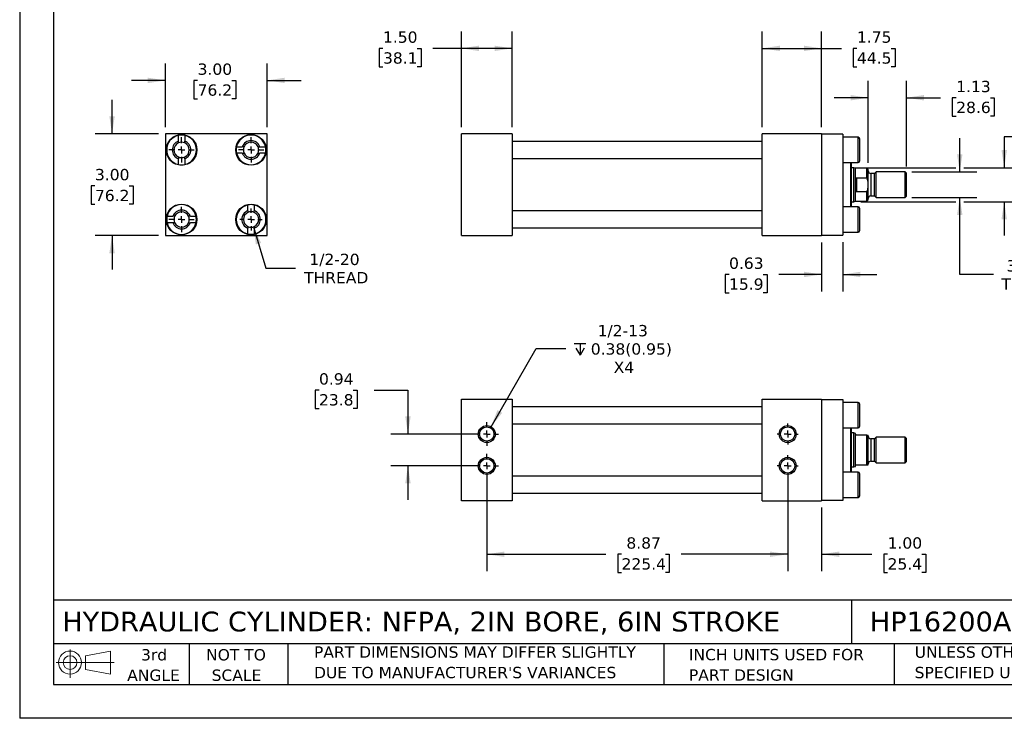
# Model space of a CAD drawing. Header units: inches. Extents: x 0 to 44, y 0 to 34.
# Tile 1 of 3: x 0 to 29, y 0 to 20.6. Entities that reach past the tile are written whole.
import ezdxf

# ---------------------------------------------------------------- set-up
doc = ezdxf.new("R2010")
doc.units = ezdxf.units.IN
doc.header["$LTSCALE"] = 4
doc.header["$MEASUREMENT"] = 0
doc.linetypes.add('SLD-Center', pattern=[0.75, 0.6, -0.05, 0.05, -0.05])
doc.linetypes.add('SLD-Solid', pattern=[0])
doc.layers.add('CENTER', color=40, linetype='SLD-Center')
doc.layers.add('SLD-DEFPOINTS', color=7, linetype='Continuous')
doc.layers.add('DIMENSIONS', color=140, linetype='SLD-Solid', lineweight=25)
doc.layers.add('TEXT', color=140, linetype='SLD-Solid', lineweight=25)
doc.styles.add('SLDTEXTSTYLE0', font='VERDANA.TTF')
doc.dimstyles.new('SLDDIMSTYLE0', dxfattribs={"dimtxt": 0.339844, "dimasz": 0.52, "dimexe": 0, "dimexo": 0.0625, "dimgap": 0.084961, "dimtad": 0, "dimtih": 1, "dimtoh": 1, "dimrnd": 1e-09, "dimzin": 4, "dimdsep": 46, "dimtxsty": 'SLDTEXTSTYLE0', "dimsah": 1, "dimcen": 0.09, "dimadec": 0, "dimazin": 1, "dimtfac": 1, "dimtofl": 0, "dimtmove": 0, "dimatfit": 3, "dimfxl": 0, "dimfrac": 2, "dimtolj": 1, "dimtzin": 12, "dimarcsym": 0})
doc.dimstyles.new('SLDDIMSTYLE1', dxfattribs={"dimtxt": 0.339844, "dimasz": 0.52, "dimexe": 0, "dimexo": 0.0625, "dimgap": 0.084961, "dimtad": 0, "dimtih": 1, "dimtoh": 1, "dimrnd": 1e-09, "dimzin": 12, "dimdsep": 46, "dimtxsty": 'SLDTEXTSTYLE0', "dimsah": 1, "dimcen": 0.09, "dimadec": 0, "dimazin": 3, "dimtfac": 1, "dimtofl": 0, "dimtmove": 0, "dimatfit": 3, "dimfxl": 0, "dimfrac": 2, "dimtolj": 1, "dimtzin": 12, "dimarcsym": 0})
doc.dimstyles.new('SLDDIMSTYLE2', dxfattribs={"dimtxt": 0.339844, "dimasz": 0.52, "dimexe": 0, "dimexo": 0.0625, "dimgap": 0.084961, "dimtad": 0, "dimtih": 1, "dimtoh": 1, "dimrnd": 1e-09, "dimzin": 12, "dimdsep": 46, "dimtxsty": 'SLDTEXTSTYLE0', "dimsah": 1, "dimcen": 0.09, "dimadec": 0, "dimazin": 3, "dimtfac": 1, "dimtmove": 0, "dimatfit": 0, "dimfxl": 0, "dimfrac": 2, "dimtolj": 1, "dimtzin": 12, "dimarcsym": 0})
doc.dimstyles.new('SLDDIMSTYLE3', dxfattribs={"dimtxt": 0.339844, "dimasz": 0.52, "dimexe": 0, "dimexo": 0.0625, "dimgap": 0.084961, "dimtad": 0, "dimtih": 1, "dimtoh": 1, "dimrnd": 1e-09, "dimzin": 4, "dimdsep": 46, "dimtxsty": 'SLDTEXTSTYLE0', "dimsah": 1, "dimcen": 0.09, "dimadec": 0, "dimazin": 1, "dimtfac": 1, "dimtmove": 0, "dimatfit": 0, "dimfxl": 0, "dimfrac": 2, "dimtolj": 1, "dimtzin": 12, "dimarcsym": 0})
doc.dimstyles.new('SLDDIMSTYLE4', dxfattribs={"dimtxt": 0.339844, "dimasz": 0.52, "dimexe": 0, "dimexo": 0.0625, "dimgap": 0.084961, "dimtad": 0, "dimtih": 1, "dimtoh": 1, "dimrnd": 1e-09, "dimdsep": 46, "dimtxsty": 'SLDTEXTSTYLE0', "dimsah": 1, "dimcen": 0.09, "dimadec": 0, "dimazin": 2, "dimtfac": 1, "dimtmove": 0, "dimatfit": 0, "dimfxl": 0, "dimfrac": 2, "dimtolj": 1, "dimtzin": 12, "dimarcsym": 0})
doc.dimstyles.new('SLDDIMSTYLE5', dxfattribs={"dimtxt": 0.339844, "dimasz": 0.52, "dimexe": 0, "dimexo": 0.0625, "dimgap": 0.084961, "dimtad": 0, "dimtih": 1, "dimtoh": 1, "dimrnd": 1e-09, "dimzin": 12, "dimdsep": 46, "dimtxsty": 'SLDTEXTSTYLE0', "dimsah": 1, "dimcen": 0, "dimadec": 0, "dimazin": 3, "dimtfac": 1, "dimtofl": 0, "dimtmove": 0, "dimatfit": 3, "dimfxl": 0, "dimfrac": 2, "dimtolj": 1, "dimtzin": 12, "dimarcsym": 0})
doc.dimstyles.new('SLDDIMSTYLE6', dxfattribs={"dimtxt": 0.339844, "dimasz": 0.52, "dimexe": 0, "dimexo": 0.0625, "dimgap": 0.084961, "dimtad": 0, "dimtih": 1, "dimtoh": 1, "dimrnd": 1e-09, "dimzin": 12, "dimdsep": 46, "dimtxsty": 'SLDTEXTSTYLE0', "dimsah": 1, "dimcen": 0, "dimadec": 0, "dimazin": 3, "dimtfac": 1, "dimtofl": 0, "dimtmove": 0, "dimatfit": 3, "dimfxl": 0, "dimfrac": 2, "dimtolj": 1, "dimtzin": 12, "dimarcsym": 0})

# ---------------------------------------------------------------- blocks, each defined once
blk = doc.blocks.new('Block11')
at = {"color": 7, "linetype": 'SLD-Solid', "lineweight": 18}
for p, q in [((0.408, 0.836), (0.408, 0)), ((0.863, 0.656), (1.602, 0.792)), ((0.863, 0.251), (0.863, 0.656)), ((1.602, 0.792), (1.602, 0.115)), ((0, 0.454), (1.712, 0.454)), ((0.863, 0.251), (1.602, 0.115))]:
    blk.add_line(p, q, dxfattribs=at)
for radius in [0.339, 0.202]:
    blk.add_circle((0.408, 0.454), radius, dxfattribs=at)
blk = doc.blocks.new('Block12')
at = {"layer": 'SLD-DEFPOINTS'}
blk.add_blockref('Block11', (0, 0), dxfattribs=at)
blk = doc.blocks.new('SW_NOTE_0_2')
at = {"layer": 'TEXT', "color": 0, "char_height": 0.33333, "attachment_point": 1, "style": 'SLDTEXTSTYLE0'}
for s, insert in [('UNLESS OTHERWISE ', (0, 0.423)), ('SPECIFIED UNITS ARE:', (0, -0.179))]:
    blk.add_mtext(s, dxfattribs=dict(at, insert=insert))
blk = doc.blocks.new('SW_NOTE_0_3')
at = {"layer": 'TEXT', "color": 0, "char_height": 0.33333, "attachment_point": 1, "style": 'SLDTEXTSTYLE0'}
for s, insert in [('PART DIMENSIONS MAY DIFFER SLIGHTLY ', (0, 0.423)), ("DUE TO MANUFACTURER'S VARIANCES", (0, -0.179))]:
    blk.add_mtext(s, dxfattribs=dict(at, insert=insert))
blk = doc.blocks.new('SW_NOTE_0_4')
at = {"layer": 'TEXT', "color": 0, "char_height": 0.3333, "attachment_point": 2, "style": 'SLDTEXTSTYLE0'}
for s, insert in [('NOT TO', (0.828, 0.423)), ('SCALE', (0.843, -0.179))]:
    blk.add_mtext(s, dxfattribs=dict(at, insert=insert))
blk = doc.blocks.new('SW_NOTE_0_5')
at = {"layer": 'TEXT', "color": 0, "char_height": 0.3333, "attachment_point": 2, "style": 'SLDTEXTSTYLE0'}
for s, insert in [('3rd', (0.365, 0.423)), ('ANGLE', (0.349, -0.179))]:
    blk.add_mtext(s, dxfattribs=dict(at, insert=insert))
blk = doc.blocks.new('SW_NOTE_0_6')
at = {"layer": 'TEXT', "color": 0, "char_height": 0.33333, "attachment_point": 1, "style": 'SLDTEXTSTYLE0'}
for s, insert in [('INCH UNITS USED FOR ', (0, 0.423)), ('PART DESIGN', (0, -0.179))]:
    blk.add_mtext(s, dxfattribs=dict(at, insert=insert))
blk = doc.blocks.new('_D')
at = {"layer": 'DIMENSIONS'}
for p, q in [((13.026, 17.432), (13.026, 20.252)), ((14.526, 17.432), (14.526, 20.252)), ((10.715, 19.752), (10.601, 19.752)), ((10.601, 19.752), (10.601, 19.212)), ((11.725, 19.752), (11.839, 19.752)), ((11.839, 19.752), (11.839, 19.212)), ((13.026, 19.752), (12.185, 19.752)), ((14.526, 19.752), (13.026, 19.752)), ((10.601, 19.212), (10.715, 19.212)), ((11.839, 19.212), (11.725, 19.212))]:
    blk.add_line(p, q, dxfattribs=at)
for points in [[(13.026, 19.752), (13.546, 19.672), (13.546, 19.832)], [(14.526, 19.752), (14.006, 19.832), (14.006, 19.672)]]:
    blk.add_solid(points, dxfattribs=at)
at = {"layer": 'DIMENSIONS', "char_height": 0.3333, "attachment_point": 1, "style": 'SLDTEXTSTYLE0'}
for s, insert in [('1.50', (10.715, 20.251)), ('38.1', (10.715, 19.635))]:
    blk.add_mtext(s, dxfattribs=dict(at, insert=insert))
blk = doc.blocks.new('_D_1')
at = {"layer": 'DIMENSIONS'}
for p, q in [((21.9, 17.432), (21.9, 20.252)), ((23.65, 17.432), (23.65, 20.252)), ((21.9, 19.752), (23.65, 19.752)), ((23.65, 19.752), (24.233, 19.752)), ((24.693, 19.752), (24.579, 19.752)), ((24.579, 19.752), (24.579, 19.212)), ((25.703, 19.752), (25.817, 19.752)), ((25.817, 19.752), (25.817, 19.212)), ((24.579, 19.212), (24.693, 19.212)), ((25.817, 19.212), (25.703, 19.212))]:
    blk.add_line(p, q, dxfattribs=at)
for points in [[(21.9, 19.752), (22.42, 19.672), (22.42, 19.832)], [(23.65, 19.752), (23.13, 19.832), (23.13, 19.672)]]:
    blk.add_solid(points, dxfattribs=at)
at = {"layer": 'DIMENSIONS', "char_height": 0.3333, "attachment_point": 1, "style": 'SLDTEXTSTYLE0'}
for s, insert in [('1.75', (24.693, 20.251)), ('44.5', (24.693, 19.635))]:
    blk.add_mtext(s, dxfattribs=dict(at, insert=insert))
blk = doc.blocks.new('_D_2')
at = {"layer": 'DIMENSIONS'}
for p, q in [((25.025, 16.377), (25.025, 18.796)), ((26.15, 16.268), (26.15, 18.796)), ((25.025, 18.296), (24.025, 18.296)), ((26.15, 18.296), (27.16, 18.296)), ((27.62, 18.296), (27.506, 18.296)), ((27.506, 18.296), (27.506, 17.756)), ((28.63, 18.296), (28.744, 18.296)), ((28.744, 18.296), (28.744, 17.756)), ((27.506, 17.756), (27.62, 17.756)), ((28.744, 17.756), (28.63, 17.756))]:
    blk.add_line(p, q, dxfattribs=at)
for points in [[(25.025, 18.296), (24.505, 18.376), (24.505, 18.216)], [(26.15, 18.296), (26.67, 18.216), (26.67, 18.376)]]:
    blk.add_solid(points, dxfattribs=at)
at = {"layer": 'DIMENSIONS', "char_height": 0.3333, "attachment_point": 1, "style": 'SLDTEXTSTYLE0'}
for s, insert in [('1.13', (27.62, 18.795)), ('28.6', (27.62, 18.179))]:
    blk.add_mtext(s, dxfattribs=dict(at, insert=insert))
blk = doc.blocks.new('_D_3')
at = {"layer": 'DIMENSIONS'}
for p, q in [((27.725, 16.107), (27.725, 17.107)), ((26.311, 16.107), (28.225, 16.107)), ((26.311, 15.357), (28.225, 15.357)), ((27.725, 13.086), (27.725, 15.357)), ((28.725, 13.086), (27.725, 13.086))]:
    blk.add_line(p, q, dxfattribs=at)
for points in [[(27.725, 16.107), (27.805, 16.627), (27.645, 16.627)], [(27.725, 15.357), (27.645, 14.837), (27.805, 14.837)]]:
    blk.add_solid(points, dxfattribs=at)
at = {"layer": 'DIMENSIONS', "char_height": 0.3333, "attachment_point": 1, "style": 'SLDTEXTSTYLE0'}
for s, insert in [('3/4-16', (29.108, 13.509)), ('THREAD', (28.954, 12.969))]:
    blk.add_mtext(s, dxfattribs=dict(at, insert=insert))
blk = doc.blocks.new('_D_4')
at = {"layer": 'DIMENSIONS'}
for p, q in [((30.036, 17.147), (29.036, 17.147)), ((29.036, 17.147), (29.036, 16.232)), ((30.521, 17.147), (30.406, 17.147)), ((30.406, 17.147), (30.406, 16.607)), ((31.53, 17.147), (31.645, 17.147)), ((31.645, 17.147), (31.645, 16.607)), ((30.406, 16.607), (30.521, 16.607)), ((31.645, 16.607), (31.53, 16.607)), ((24.806, 16.232), (27.605, 16.232)), ((27.845, 16.232), (29.536, 16.232)), ((24.806, 15.232), (27.605, 15.232)), ((27.845, 15.232), (29.536, 15.232)), ((29.036, 15.232), (29.036, 14.232))]:
    blk.add_line(p, q, dxfattribs=at)
for points in [[(29.036, 16.232), (29.116, 16.752), (28.956, 16.752)], [(29.036, 15.232), (28.956, 14.712), (29.116, 14.712)]]:
    blk.add_solid(points, dxfattribs=at)
at = {"layer": 'DIMENSIONS', "char_height": 0.3333, "attachment_point": 1, "style": 'SLDTEXTSTYLE0'}
for s, insert in [('%%c', (30.264, 17.646)), ('1.00', (30.777, 17.646)), ('25.4', (30.521, 17.03))]:
    blk.add_mtext(s, dxfattribs=dict(at, insert=insert))
blk = doc.blocks.new('_D_5')
at = {"layer": 'DIMENSIONS'}
for p, q in [((23.65, 14.032), (23.65, 12.586)), ((24.275, 14.042), (24.275, 12.586)), ((20.921, 13.086), (20.807, 13.086)), ((20.807, 13.086), (20.807, 12.546)), ((21.931, 13.086), (22.045, 13.086)), ((22.045, 13.086), (22.045, 12.546)), ((23.65, 13.086), (22.392, 13.086)), ((24.275, 13.086), (25.275, 13.086)), ((20.807, 12.546), (20.921, 12.546)), ((22.045, 12.546), (21.931, 12.546))]:
    blk.add_line(p, q, dxfattribs=at)
for points in [[(23.65, 13.086), (23.13, 13.166), (23.13, 13.006)], [(24.275, 13.086), (24.795, 13.006), (24.795, 13.166)]]:
    blk.add_solid(points, dxfattribs=at)
at = {"layer": 'DIMENSIONS', "char_height": 0.3333, "attachment_point": 1, "style": 'SLDTEXTSTYLE0'}
for s, insert in [('0.63', (20.921, 13.585)), ('15.9', (20.921, 12.969))]:
    blk.add_mtext(s, dxfattribs=dict(at, insert=insert))
blk = doc.blocks.new('_D_15')
at = {"layer": 'DIMENSIONS'}
for p, q in [((13.776, 7.243), (13.776, 4.337)), ((22.65, 7.243), (22.65, 4.337)), ((13.776, 4.837), (17.291, 4.837)), ((17.752, 4.837), (17.638, 4.837)), ((17.638, 4.837), (17.638, 4.297)), ((19.044, 4.837), (19.158, 4.837)), ((19.158, 4.837), (19.158, 4.297)), ((22.65, 4.837), (19.505, 4.837)), ((17.638, 4.297), (17.752, 4.297)), ((19.158, 4.297), (19.044, 4.297))]:
    blk.add_line(p, q, dxfattribs=at)
for points in [[(13.776, 4.837), (14.296, 4.757), (14.296, 4.917)], [(22.65, 4.837), (22.13, 4.917), (22.13, 4.757)]]:
    blk.add_solid(points, dxfattribs=at)
at = {"layer": 'DIMENSIONS', "char_height": 0.3333, "attachment_point": 1, "style": 'SLDTEXTSTYLE0'}
for s, insert in [('8.87', (17.893, 5.336)), ('225.4', (17.752, 4.72))]:
    blk.add_mtext(s, dxfattribs=dict(at, insert=insert))
blk = doc.blocks.new('_D_16')
at = {"layer": 'DIMENSIONS'}
for p, q in [((22.65, 7.243), (22.65, 4.337)), ((23.65, 6.212), (23.65, 4.337)), ((22.65, 4.837), (21.65, 4.837)), ((23.65, 4.837), (25.136, 4.837)), ((25.597, 4.837), (25.483, 4.837)), ((25.483, 4.837), (25.483, 4.297)), ((26.607, 4.837), (26.721, 4.837)), ((26.721, 4.837), (26.721, 4.297)), ((25.483, 4.297), (25.597, 4.297)), ((26.721, 4.297), (26.607, 4.297))]:
    blk.add_line(p, q, dxfattribs=at)
for points in [[(22.65, 4.837), (22.13, 4.917), (22.13, 4.757)], [(23.65, 4.837), (24.17, 4.757), (24.17, 4.917)]]:
    blk.add_solid(points, dxfattribs=at)
at = {"layer": 'DIMENSIONS', "char_height": 0.3333, "attachment_point": 1, "style": 'SLDTEXTSTYLE0'}
for s, insert in [('1.00', (25.597, 5.336)), ('25.4', (25.597, 4.72))]:
    blk.add_mtext(s, dxfattribs=dict(at, insert=insert))
blk = doc.blocks.new('_D_17')
at = {"layer": 'DIMENSIONS'}
for p, q in [((8.828, 9.674), (8.714, 9.674)), ((8.714, 9.674), (8.714, 9.134)), ((9.838, 9.674), (9.952, 9.674)), ((9.952, 9.674), (9.952, 9.134)), ((10.451, 9.674), (11.451, 9.674)), ((11.451, 9.674), (11.451, 8.381)), ((8.714, 9.134), (8.828, 9.134)), ((9.952, 9.134), (9.838, 9.134)), ((13.576, 8.381), (10.951, 8.381)), ((13.576, 7.443), (10.951, 7.443)), ((11.451, 7.443), (11.451, 6.443))]:
    blk.add_line(p, q, dxfattribs=at)
for points in [[(11.451, 8.381), (11.531, 8.901), (11.371, 8.901)], [(11.451, 7.443), (11.371, 6.923), (11.531, 6.923)]]:
    blk.add_solid(points, dxfattribs=at)
at = {"layer": 'DIMENSIONS', "char_height": 0.3333, "attachment_point": 1, "style": 'SLDTEXTSTYLE0'}
for s, insert in [('0.94', (8.828, 10.173)), ('23.8', (8.828, 9.557))]:
    blk.add_mtext(s, dxfattribs=dict(at, insert=insert))
blk = doc.blocks.new('SW_SYMBOL_HOLE_DEPTH')
at = {"layer": 'DIMENSIONS', "color": 0}
for p, q in [((0, 138), (126, 138)), ((63, 138), (63, 12)), ((16, 87), (63, 12)), ((110, 87), (63, 12))]:
    blk.add_line(p, q, dxfattribs=at)
blk = doc.blocks.new('_D_18')
at = {"layer": 'DIMENSIONS'}
for p, q in [((13.901, 8.597), (15.232, 10.903)), ((15.232, 10.903), (16.107, 10.903))]:
    blk.add_line(p, q, dxfattribs=at)
blk.add_solid([(13.901, 8.597), (14.23, 9.008), (14.091, 9.088)], dxfattribs=at)
at = {"layer": 'DIMENSIONS', "xscale": 0.002688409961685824, "yscale": 0.002688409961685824, "zscale": 0.002688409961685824}
blk.add_blockref('SW_SYMBOL_HOLE_DEPTH', (16.357, 10.678), dxfattribs=at)
at = {"layer": 'DIMENSIONS', "char_height": 0.3333, "attachment_point": 1, "style": 'SLDTEXTSTYLE0'}
for s, insert in [('1/2-13', (17.044, 11.596)), ('0.38(0.95)', (16.843, 11.056)), ('X4', (17.518, 10.516))]:
    blk.add_mtext(s, dxfattribs=dict(at, insert=insert))
blk = doc.blocks.new('SW_CENTERMARKSYMBOL_2')
at = {"layer": 'CENTER', "color": 0}
for p, q in [((0, 0.2), (0, 0.35)), ((-0.2, 0), (-0.35, 0)), ((0, 0), (-0.1, 0)), ((0, 0), (0, 0.1)), ((0, 0), (0, -0.1)), ((0, 0), (0.1, 0)), ((0.2, 0), (0.35, 0)), ((0, -0.2), (0, -0.35))]:
    blk.add_line(p, q, dxfattribs=at)
blk = doc.blocks.new('SW_CENTERMARKSYMBOL_3')
at = {"layer": 'CENTER', "color": 0}
for p, q in [((0, 0.2), (0, 0.35)), ((-0.2, 0), (-0.35, 0)), ((0, 0), (-0.1, 0)), ((0, 0), (0, 0.1)), ((0, 0), (0, -0.1)), ((0, 0), (0.1, 0)), ((0.2, 0), (0.35, 0)), ((0, -0.2), (0, -0.35))]:
    blk.add_line(p, q, dxfattribs=at)
blk = doc.blocks.new('SW_CENTERMARKSYMBOL_4')
at = {"layer": 'CENTER', "color": 0}
for p, q in [((0, 0.2), (0, 0.311)), ((-0.2, 0), (-0.311, 0)), ((0, 0), (-0.1, 0)), ((0, 0), (0, 0.1)), ((0, 0), (0, -0.1)), ((0, 0), (0.1, 0)), ((0.2, 0), (0.311, 0)), ((0, -0.2), (0, -0.311))]:
    blk.add_line(p, q, dxfattribs=at)
blk = doc.blocks.new('SW_CENTERMARKSYMBOL_5')
at = {"layer": 'CENTER', "color": 0}
for p, q in [((0, 0.2), (0, 0.311)), ((-0.2, 0), (-0.311, 0)), ((0, 0), (-0.1, 0)), ((0, 0), (0, 0.1)), ((0, 0), (0, -0.1)), ((0, 0), (0.1, 0)), ((0.2, 0), (0.311, 0)), ((0, -0.2), (0, -0.311))]:
    blk.add_line(p, q, dxfattribs=at)
blk = doc.blocks.new('_D_19')
at = {"layer": 'DIMENSIONS'}
for p, q in [((4.299, 17.432), (4.299, 19.307)), ((7.299, 17.432), (7.299, 19.307)), ((4.299, 18.807), (3.299, 18.807)), ((5.248, 18.807), (5.133, 18.807)), ((5.133, 18.807), (5.133, 18.267)), ((6.257, 18.807), (6.372, 18.807)), ((6.372, 18.807), (6.372, 18.267)), ((7.299, 18.807), (8.299, 18.807)), ((5.133, 18.267), (5.248, 18.267)), ((6.372, 18.267), (6.257, 18.267))]:
    blk.add_line(p, q, dxfattribs=at)
for points in [[(4.299, 18.807), (3.779, 18.887), (3.779, 18.727)], [(7.299, 18.807), (7.819, 18.727), (7.819, 18.887)]]:
    blk.add_solid(points, dxfattribs=at)
at = {"layer": 'DIMENSIONS', "char_height": 0.3333, "attachment_point": 1, "style": 'SLDTEXTSTYLE0'}
for s, insert in [('3.00', (5.248, 19.306)), ('76.2', (5.248, 18.69))]:
    blk.add_mtext(s, dxfattribs=dict(at, insert=insert))
blk = doc.blocks.new('_D_20')
at = {"layer": 'DIMENSIONS'}
for p, q in [((2.724, 17.232), (2.724, 18.232)), ((4.099, 17.232), (2.224, 17.232)), ((2.22, 15.698), (2.105, 15.698)), ((2.105, 15.698), (2.105, 15.157)), ((3.229, 15.698), (3.344, 15.698)), ((3.344, 15.698), (3.344, 15.157)), ((2.105, 15.157), (2.22, 15.157)), ((3.344, 15.157), (3.229, 15.157)), ((4.099, 14.232), (2.224, 14.232)), ((2.724, 14.232), (2.724, 13.232))]:
    blk.add_line(p, q, dxfattribs=at)
for points in [[(2.724, 17.232), (2.804, 17.752), (2.644, 17.752)], [(2.724, 14.232), (2.644, 13.712), (2.804, 13.712)]]:
    blk.add_solid(points, dxfattribs=at)
at = {"layer": 'DIMENSIONS', "char_height": 0.3333, "attachment_point": 1, "style": 'SLDTEXTSTYLE0'}
for s, insert in [('3.00', (2.22, 16.197)), ('76.2', (2.22, 15.581))]:
    blk.add_mtext(s, dxfattribs=dict(at, insert=insert))
blk = doc.blocks.new('_D_21')
at = {"layer": 'DIMENSIONS'}
for p, q in [((6.891, 14.49), (7.264, 13.275)), ((7.264, 13.275), (8.139, 13.275))]:
    blk.add_line(p, q, dxfattribs=at)
blk.add_solid([(6.891, 14.49), (6.967, 13.97), (7.12, 14.017)], dxfattribs=at)
at = {"layer": 'DIMENSIONS', "char_height": 0.3333, "attachment_point": 1, "style": 'SLDTEXTSTYLE0'}
for s, insert in [('1/2-20', (8.543, 13.698)), ('THREAD', (8.389, 13.158))]:
    blk.add_mtext(s, dxfattribs=dict(at, insert=insert))
blk = doc.blocks.new('SW_CENTERMARKSYMBOL_6')
at = {"layer": 'CENTER', "color": 0}
for p, q in [((0, 0.2), (0, 0.375)), ((-0.2, 0), (-0.375, 0)), ((0, 0), (-0.1, 0)), ((0, 0), (0, 0.1)), ((0, 0), (0, -0.1)), ((0, 0), (0.1, 0)), ((0.2, 0), (0.375, 0)), ((0, -0.2), (0, -0.375))]:
    blk.add_line(p, q, dxfattribs=at)
blk = doc.blocks.new('SW_CENTERMARKSYMBOL_7')
at = {"layer": 'CENTER', "color": 0}
for p, q in [((0, 0.2), (0, 0.32655)), ((-0.2, 0), (-0.32655, 0)), ((0, 0), (-0.1, 0)), ((0, 0), (0, 0.1)), ((0, 0), (0, -0.1)), ((0, 0), (0.1, 0)), ((0.2, 0), (0.32655, 0)), ((0, -0.2), (0, -0.32655))]:
    blk.add_line(p, q, dxfattribs=at)
blk = doc.blocks.new('SW_CENTERMARKSYMBOL_8')
at = {"layer": 'CENTER', "color": 0}
for p, q in [((0, 0.2), (0, 0.375)), ((-0.2, 0), (-0.375, 0)), ((0, 0), (-0.1, 0)), ((0, 0), (0, 0.1)), ((0, 0), (0, -0.1)), ((0, 0), (0.1, 0)), ((0.2, 0), (0.375, 0)), ((0, -0.2), (0, -0.375))]:
    blk.add_line(p, q, dxfattribs=at)
blk = doc.blocks.new('SW_CENTERMARKSYMBOL_9')
at = {"layer": 'CENTER', "color": 0}
for p, q in [((0, 0.2), (0, 0.375)), ((-0.2, 0), (-0.375, 0)), ((0, 0), (-0.1, 0)), ((0, 0), (0, 0.1)), ((0, 0), (0, -0.1)), ((0, 0), (0.1, 0)), ((0.2, 0), (0.375, 0)), ((0, -0.2), (0, -0.375))]:
    blk.add_line(p, q, dxfattribs=at)

msp = doc.modelspace()

# ---------------------------------------------------------------- linework, layer by layer
at = {"color": 7, "linetype": 'SLD-Solid'}
for p in [(0, 34), (44, 0)]:
    msp.add_line(p, (0, 0), dxfattribs=at)
for p, q in [((7.299, 17.232), (4.299, 17.232)), ((4.299, 17.232), (4.299, 14.232)), ((4.681, 17.016), (4.681, 17.184)), ((4.868, 17.184), (4.868, 17.016)), ((7.299, 14.232), (7.299, 17.232)), ((14.526, 17.232), (13.026, 17.232)), ((13.026, 14.232), (13.026, 17.232)), ((14.526, 17.232), (14.526, 14.232)), ((23.65, 17.232), (21.9, 17.232)), ((21.9, 14.232), (21.9, 17.232)), ((23.65, 17.232), (23.65, 14.232)), ((24.275, 17.222), (23.65, 17.222)), ((24.275, 17.222), (24.275, 14.242)), ((6.397, 16.851), (6.566, 16.851)), ((7.083, 16.851), (7.252, 16.851)), ((21.9, 17.007), (14.526, 17.007)), ((24.725, 17.132), (24.275, 17.132)), ((24.725, 16.382), (24.725, 17.132)), ((6.566, 16.663), (6.397, 16.663)), ((7.252, 16.663), (7.083, 16.663)), ((4.681, 16.33), (4.681, 16.498)), ((4.868, 16.498), (4.868, 16.33)), ((14.526, 16.507), (21.9, 16.507)), ((24.275, 16.382), (24.725, 16.382)), ((24.512, 15.082), (24.512, 16.382)), ((24.532, 15.082), (24.532, 16.382)), ((24.606, 16.232), (24.532, 16.232)), ((24.65, 16.216), (24.606, 16.232)), ((24.606, 15.732), (24.606, 16.232)), ((24.986, 16.216), (24.65, 16.216)), ((24.65, 15.853), (24.65, 16.216)), ((25.025, 16.177), (24.986, 16.216)), ((24.986, 15.939), (24.986, 16.216)), ((25.025, 15.811), (25.025, 16.177)), ((25.213, 16.064), (25.1, 16.064)), ((25.1, 16.064), (25.1, 15.732)), ((25.256, 16.107), (25.213, 16.064)), ((25.213, 15.732), (25.213, 16.064)), ((26.111, 16.107), (25.256, 16.107)), ((25.256, 15.357), (25.256, 16.107)), ((26.15, 16.068), (26.111, 16.107)), ((26.111, 15.732), (26.111, 16.107)), ((26.15, 15.732), (26.15, 16.068)), ((24.606, 15.232), (24.606, 15.732)), ((24.65, 15.611), (24.65, 15.853)), ((24.682, 15.939), (24.682, 15.525)), ((24.682, 15.939), (24.986, 15.939)), ((25.025, 15.653), (25.025, 15.811)), ((25.1, 15.732), (25.1, 15.4)), ((25.213, 15.4), (25.213, 15.732)), ((26.111, 15.357), (26.111, 15.732)), ((26.15, 15.396), (26.15, 15.732)), ((24.65, 15.248), (24.65, 15.611)), ((24.986, 15.525), (24.682, 15.525)), ((24.986, 15.248), (24.986, 15.525)), ((25.025, 15.287), (25.025, 15.653)), ((25.1, 15.4), (25.213, 15.4)), ((25.213, 15.4), (25.256, 15.357)), ((26.111, 15.357), (26.15, 15.396)), ((6.731, 14.966), (6.731, 15.134)), ((6.918, 15.134), (6.918, 14.966)), ((24.532, 15.232), (24.606, 15.232)), ((24.606, 15.232), (24.65, 15.248)), ((24.65, 15.248), (24.986, 15.248)), ((24.986, 15.248), (25.025, 15.287)), ((25.256, 15.357), (26.111, 15.357)), ((21.9, 14.957), (14.526, 14.957)), ((24.725, 15.082), (24.275, 15.082)), ((24.725, 14.332), (24.725, 15.082)), ((4.347, 14.801), (4.516, 14.801)), ((4.516, 14.613), (4.347, 14.613)), ((5.033, 14.801), (5.202, 14.801)), ((5.202, 14.613), (5.033, 14.613)), ((4.299, 14.232), (7.299, 14.232)), ((6.731, 14.28), (6.731, 14.448)), ((6.918, 14.448), (6.918, 14.28)), ((13.026, 14.232), (14.526, 14.232)), ((14.526, 14.457), (21.9, 14.457)), ((21.9, 14.232), (23.65, 14.232)), ((23.65, 14.242), (24.275, 14.242)), ((24.275, 14.332), (24.725, 14.332)), ((13.026, 6.412), (13.026, 9.412)), ((13.026, 9.412), (14.526, 9.412)), ((14.526, 9.412), (14.526, 6.412)), ((21.9, 6.412), (21.9, 9.412)), ((21.9, 9.412), (23.65, 9.412)), ((23.65, 9.412), (23.65, 6.412)), ((23.65, 9.402), (24.275, 9.402)), ((24.275, 9.402), (24.275, 6.422)), ((24.725, 9.312), (24.275, 9.312)), ((24.725, 8.562), (24.725, 9.312)), ((21.9, 9.187), (14.526, 9.187)), ((14.526, 8.687), (21.9, 8.687)), ((24.275, 8.562), (24.725, 8.562)), ((24.512, 7.912), (24.512, 8.562)), ((24.532, 7.262), (24.532, 8.562)), ((24.606, 8.412), (24.532, 8.412)), ((24.65, 8.396), (24.606, 8.412)), ((24.606, 7.412), (24.606, 8.412)), ((24.65, 8.38), (24.65, 8.396)), ((24.65, 7.443), (24.65, 8.38)), ((24.986, 8.349), (24.682, 8.349)), ((24.986, 7.474), (24.986, 8.349)), ((25.025, 7.474), (25.025, 8.349)), ((25.213, 8.244), (25.1, 8.244)), ((25.1, 8.244), (25.1, 7.58)), ((25.256, 8.287), (25.213, 8.244)), ((25.213, 7.58), (25.213, 8.244)), ((26.111, 8.287), (25.256, 8.287)), ((25.256, 7.537), (25.256, 8.287)), ((26.15, 8.247), (26.111, 8.287)), ((26.111, 7.537), (26.111, 8.287)), ((26.15, 7.576), (26.15, 8.247)), ((24.512, 7.262), (24.512, 7.912)), ((25.1, 7.58), (25.213, 7.58)), ((25.213, 7.58), (25.256, 7.537)), ((26.111, 7.537), (26.15, 7.576)), ((24.725, 7.262), (24.275, 7.262)), ((24.532, 7.412), (24.606, 7.412)), ((24.606, 7.412), (24.65, 7.428)), ((24.65, 7.428), (24.65, 7.443)), ((24.682, 7.474), (24.986, 7.474)), ((24.725, 6.512), (24.725, 7.262)), ((25.256, 7.537), (26.111, 7.537)), ((21.9, 7.137), (14.526, 7.137)), ((14.526, 6.412), (13.026, 6.412)), ((14.526, 6.637), (21.9, 6.637)), ((21.9, 6.412), (23.65, 6.412)), ((24.275, 6.422), (23.65, 6.422)), ((24.275, 6.512), (24.725, 6.512))]:
    msp.add_line(p, q)
for centre, radius in [((4.774, 16.757), 0.453), ((6.824, 16.757), 0.453), ((4.774, 14.707), 0.453), ((6.824, 14.707), 0.453), ((13.776, 8.381), 0.25), ((13.776, 8.381), 0.211), ((22.65, 8.381), 0.25), ((22.65, 8.381), 0.211), ((13.776, 7.443), 0.25), ((13.776, 7.443), 0.211), ((22.65, 7.443), 0.25), ((22.65, 7.443), 0.211)]:
    msp.add_circle(centre, radius)
for centre, radius, start, end in [((4.774, 16.757), 0.438, 102.3736, 257.6264), ((4.774, 16.757), 0.437, 77.6264, 102.3736), ((4.774, 16.757), 0.438, 282.3736, 77.6264), ((6.824, 16.757), 0.438, 12.3736, 167.6264), ((4.774, 16.757), 0.275, 109.9323, 250.0677), ((4.774, 16.757), 0.227, 114.4448, 245.5552), ((4.774, 16.757), 0.227, 65.5552, 114.4448), ((4.774, 16.757), 0.275, 289.9323, 70.0677), ((4.774, 16.757), 0.227, 294.4448, 65.5552), ((6.824, 16.757), 0.437, 167.6264, 192.3736), ((6.824, 16.757), 0.275, 19.9323, 160.0677), ((6.824, 16.757), 0.227, 155.5552, 204.4448), ((6.824, 16.757), 0.227, 24.4448, 155.5552), ((6.824, 16.757), 0.227, 335.5552, 24.4448), ((6.824, 16.757), 0.438, 347.6264, 12.3736), ((24.725, 17.082), 0.05, 0, 90), ((6.824, 16.757), 0.437, 192.3736, 347.6264), ((6.824, 16.757), 0.275, 199.9323, 340.0677), ((6.824, 16.757), 0.227, 204.4448, 335.5552), ((4.774, 16.757), 0.227, 245.5552, 294.4448), ((4.774, 16.757), 0.438, 257.6264, 282.3736), ((24.725, 16.432), 0.05, 270, 0), ((25.1, 16.139), 0.075, 180, 270), ((25.1, 15.325), 0.075, 90, 180), ((4.774, 14.707), 0.438, 12.3736, 167.6264), ((6.824, 14.707), 0.438, 102.3736, 257.6264), ((6.824, 14.707), 0.438, 77.6264, 102.3736), ((6.824, 14.707), 0.438, 282.3736, 77.6264), ((4.774, 14.707), 0.275, 19.9323, 160.0677), ((4.774, 14.707), 0.227, 24.4448, 155.5552), ((6.824, 14.707), 0.275, 109.9323, 250.0677), ((6.824, 14.707), 0.227, 114.4448, 245.5552), ((6.824, 14.707), 0.227, 65.5552, 114.4448), ((6.824, 14.707), 0.275, 289.9323, 70.0677), ((6.824, 14.707), 0.227, 294.4448, 65.5552), ((24.725, 15.032), 0.05, 0, 90), ((4.774, 14.707), 0.438, 167.6264, 192.3736), ((4.774, 14.707), 0.438, 192.3736, 347.6264), ((4.774, 14.707), 0.275, 199.9323, 340.0677), ((4.774, 14.707), 0.227, 155.5552, 204.4448), ((4.774, 14.707), 0.227, 204.4448, 335.5552), ((4.774, 14.707), 0.227, 335.5552, 24.4448), ((4.774, 14.707), 0.438, 347.6264, 12.3736), ((6.824, 14.707), 0.227, 245.5552, 294.4448), ((6.824, 14.707), 0.437, 257.6264, 282.3736), ((24.725, 14.382), 0.05, 270, 0), ((24.725, 9.262), 0.05, 0, 90), ((24.725, 8.612), 0.05, 270, 0), ((25.1, 8.319), 0.075, 180, 270), ((25.1, 7.505), 0.075, 90, 180), ((24.725, 7.212), 0.05, 0, 90), ((24.725, 6.562), 0.05, 270, 0)]:
    msp.add_arc(centre, radius, start, end)
for points in [[(4.681, 16.963), (4.681, 16.981), (4.681, 16.998), (4.681, 17.016)], [(4.868, 16.963), (4.868, 16.981), (4.868, 16.998), (4.868, 17.016)], [(6.618, 16.851), (6.6, 16.851), (6.583, 16.851), (6.566, 16.851)], [(7.031, 16.851), (7.048, 16.851), (7.066, 16.851), (7.083, 16.851)], [(6.566, 16.663), (6.583, 16.663), (6.6, 16.663), (6.618, 16.663)], [(7.031, 16.663), (7.048, 16.663), (7.066, 16.663), (7.083, 16.663)], [(4.681, 16.551), (4.681, 16.533), (4.681, 16.516), (4.681, 16.498)], [(4.868, 16.498), (4.868, 16.516), (4.868, 16.533), (4.868, 16.551)], [(25.025, 15.811), (25.017, 15.856), (25.004, 15.898), (24.986, 15.939)], [(24.986, 15.525), (25.004, 15.566), (25.017, 15.609), (25.025, 15.653)], [(6.731, 14.966), (6.731, 14.948), (6.731, 14.931), (6.731, 14.913)], [(6.918, 14.913), (6.918, 14.931), (6.918, 14.948), (6.918, 14.966)], [(4.568, 14.801), (4.55, 14.801), (4.533, 14.801), (4.516, 14.801)], [(4.568, 14.613), (4.55, 14.613), (4.533, 14.613), (4.516, 14.613)], [(5.033, 14.801), (5.016, 14.801), (4.998, 14.801), (4.981, 14.801)], [(4.981, 14.613), (4.998, 14.613), (5.016, 14.613), (5.033, 14.613)], [(6.731, 14.501), (6.731, 14.483), (6.731, 14.466), (6.731, 14.448)], [(6.918, 14.501), (6.918, 14.483), (6.918, 14.466), (6.918, 14.448)], [(24.986, 8.349), (25.004, 8.349), (25.017, 8.349), (25.025, 8.349)], [(24.986, 7.474), (25.004, 7.474), (25.017, 7.474), (25.025, 7.474)]]:
    msp.add_open_spline(points, degree=3)
for points, knots in [([(24.775, 16.432), (24.775, 16.432), (24.775, 16.466), (24.775, 16.588), (24.775, 16.671), (24.775, 16.843), (24.775, 16.926), (24.775, 17.048), (24.775, 17.082), (24.775, 17.082)], [0, 0, 0, 0, 0.25, 0.25, 0.5, 0.5, 0.75, 0.75, 1, 1, 1, 1]), ([(24.65, 15.853), (24.65, 15.861), (24.651, 15.869), (24.652, 15.886), (24.653, 15.894), (24.656, 15.909), (24.658, 15.917), (24.664, 15.928), (24.667, 15.931), (24.673, 15.937), (24.677, 15.939), (24.682, 15.939)], [0, 0, 0, 0, 0.25, 0.25, 0.5, 0.5, 0.75, 0.75, 0.875, 0.875, 1, 1, 1, 1]), ([(24.682, 15.525), (24.677, 15.525), (24.673, 15.527), (24.667, 15.533), (24.664, 15.536), (24.658, 15.547), (24.656, 15.555), (24.653, 15.57), (24.652, 15.578), (24.651, 15.595), (24.65, 15.603), (24.65, 15.611)], [0, 0, 0, 0, 0.125, 0.125, 0.25, 0.25, 0.5, 0.5, 0.75, 0.75, 1, 1, 1, 1]), ([(24.775, 14.707), (24.775, 14.793), (24.775, 14.876), (24.775, 14.998), (24.775, 15.032), (24.775, 15.032)], [0, 0, 0, 0, 0.5, 0.5, 1, 1, 1, 1]), ([(24.775, 14.382), (24.775, 14.382), (24.775, 14.416), (24.775, 14.538), (24.775, 14.621), (24.775, 14.707)], [0, 0, 0, 0, 0.5, 0.5, 1, 1, 1, 1]), ([(24.775, 8.612), (24.775, 8.612), (24.775, 8.646), (24.775, 8.768), (24.775, 8.851), (24.775, 9.023), (24.775, 9.106), (24.775, 9.227), (24.775, 9.262), (24.775, 9.262)], [0, 0, 0, 0, 0.25, 0.25, 0.5, 0.5, 0.75, 0.75, 1, 1, 1, 1]), ([(24.682, 8.349), (24.677, 8.349), (24.673, 8.35), (24.667, 8.353), (24.664, 8.354), (24.658, 8.359), (24.656, 8.362), (24.653, 8.368), (24.652, 8.371), (24.651, 8.376), (24.65, 8.378), (24.65, 8.38)], [0, 0, 0, 0, 0.125, 0.125, 0.25, 0.25, 0.5, 0.5, 0.75, 0.75, 1, 1, 1, 1]), ([(24.65, 7.443), (24.65, 7.445), (24.651, 7.448), (24.652, 7.453), (24.653, 7.455), (24.656, 7.461), (24.658, 7.465), (24.664, 7.469), (24.667, 7.471), (24.673, 7.473), (24.677, 7.474), (24.682, 7.474)], [0, 0, 0, 0, 0.25, 0.25, 0.5, 0.5, 0.75, 0.75, 0.875, 0.875, 1, 1, 1, 1]), ([(24.775, 6.887), (24.775, 6.973), (24.775, 7.056), (24.775, 7.177), (24.775, 7.212), (24.775, 7.212)], [0, 0, 0, 0, 0.5, 0.5, 1, 1, 1, 1]), ([(24.775, 6.562), (24.775, 6.562), (24.775, 6.596), (24.775, 6.718), (24.775, 6.801), (24.775, 6.887)], [0, 0, 0, 0, 0.5, 0.5, 1, 1, 1, 1])]:
    msp.add_open_spline(points, degree=3, knots=knots)
at = {"layer": 'TEXT'}
for p, q in [((1, 33), (1, 1)), ((43, 3.484), (1, 3.484)), ((24.529, 3.484), (24.529, 2.2)), ((43, 2.2), (1, 2.2)), ((5, 2.2), (5, 1)), ((7.907, 2.2), (7.907, 1)), ((18.999, 2.2), (18.999, 1)), ((25.792, 2.2), (25.792, 1)), ((1, 1), (43, 1))]:
    msp.add_line(p, q, dxfattribs=at)

# ---------------------------------------------------------------- block references
at = {"layer": 'CENTER'}
for name, p in [('SW_CENTERMARKSYMBOL_9', (4.774, 16.757)), ('SW_CENTERMARKSYMBOL_8', (6.824, 16.757)), ('SW_CENTERMARKSYMBOL_6', (4.774, 14.707)), ('SW_CENTERMARKSYMBOL_7', (6.824, 14.707)), ('SW_CENTERMARKSYMBOL_3', (13.776, 8.381)), ('SW_CENTERMARKSYMBOL_5', (22.65, 8.381)), ('SW_CENTERMARKSYMBOL_2', (13.776, 7.443)), ('SW_CENTERMARKSYMBOL_4', (22.65, 7.443))]:
    msp.add_blockref(name, p, dxfattribs=at)
at = {"layer": 'SLD-DEFPOINTS'}
msp.add_blockref('Block12', (1.077, 1.19), dxfattribs=at)
at = {"layer": 'TEXT'}
for name, p in [('SW_NOTE_0_5', (3.598, 1.617)), ('SW_NOTE_0_4', (5.552, 1.617)), ('SW_NOTE_0_3', (8.68, 1.696)), ('SW_NOTE_0_6', (19.737, 1.622)), ('SW_NOTE_0_2', (26.395, 1.696))]:
    msp.add_blockref(name, p, dxfattribs=at)

# ---------------------------------------------------------------- texts
at = {"layer": 'TEXT', "attachment_point": 1, "style": 'SLDTEXTSTYLE0'}
for s, insert, char_height in [('HYDRAULIC CYLINDER: NFPA, 2IN BORE, 6IN STROKE', (1.254, 3.145), 0.58333), ('HP16200A6S', (25.072, 3.145), 0.5833)]:
    msp.add_mtext(s, dxfattribs=dict(at, insert=insert, char_height=char_height))

# ---------------------------------------------------------------- dimensions: what is measured, and where the dimension line sits
at = {"layer": 'DIMENSIONS'}
for base, p1, p2, dimstyle, picture, middle in [((13.026, 19.752), (14.526, 17.232), (13.026, 17.232), 'SLDDIMSTYLE0', '_D', (11.22, 19.752)), ((21.9, 19.752), (23.65, 17.232), (21.9, 17.232), 'SLDDIMSTYLE1', '_D_1', (25.198, 19.752)), ((4.299, 18.807), (7.299, 17.232), (4.299, 17.232), 'SLDDIMSTYLE3', '_D_19', (5.753, 18.807)), ((25.02532701, 18.295937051), (26.15032701, 16.067642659), (25.02532701, 16.176642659), 'SLDDIMSTYLE2', '_D_2', (28.125102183, 18.295937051)), ((24.27532701, 13.085630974), (23.65032701, 14.232012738), (24.27532701, 14.242012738), 'SLDDIMSTYLE4', '_D_5', (21.426325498, 13.085630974)), ((23.65, 4.837), (22.65, 7.443), (23.65, 6.412), 'SLDDIMSTYLE3', '_D_16', (26.102, 4.837))]:
    dim = msp.add_linear_dim(base=base, p1=p1, p2=p2, dimstyle=dimstyle, dxfattribs=at)
    dim.commit()
    dim.dimension.update_dxf_attribs({"geometry": picture, "text_midpoint": middle, "dimtype": 160})
for base, p1, p2, angle, dimstyle, picture, middle in [((2.724, 14.232), (4.299, 17.232), (4.299, 14.232), 90, 'SLDDIMSTYLE3', '_D_20', (2.724, 15.698)), ((11.451, 7.443), (13.776, 8.381), (13.776, 7.443), 90, 'SLDDIMSTYLE4', '_D_17', (11.451, 9.674)), ((22.65, 4.837), (13.776, 7.443), (22.65, 7.443), 0, 'SLDDIMSTYLE1', '_D_15', (18.398, 4.837))]:
    dim = msp.add_linear_dim(base=base, p1=p1, p2=p2, angle=angle, dimstyle=dimstyle, dxfattribs=at)
    dim.commit()
    dim.dimension.update_dxf_attribs({"geometry": picture, "text_midpoint": middle, "dimtype": 160})
for base, p1, p2, text, dimstyle, picture, middle in [((29.036, 15.232), (24.606, 16.232), (24.606, 15.232), '%%c<>', 'SLDDIMSTYLE3', '_D_4', (29.036, 17.147)), ((27.725, 15.357), (26.111, 16.107), (26.111, 15.357), '3/4-16\\PTHREAD', 'SLDDIMSTYLE2', '_D_3', (27.725, 13.086))]:
    dim = msp.add_linear_dim(base=base, p1=p1, p2=p2, angle=90, text=text, dimstyle=dimstyle, dxfattribs=at)
    dim.commit()
    dim.dimension.update_dxf_attribs({"geometry": picture, "text_midpoint": middle, "dimtype": 160})
dim = msp.add_radius_dim(center=(6.824, 14.707), mpoint=(6.891, 14.49), text='1/2-20\\PTHREAD', dimstyle='SLDDIMSTYLE6', dxfattribs=at)
dim.commit()
dim.dimension.update_dxf_attribs({"geometry": '_D_21', "text_midpoint": (9.311, 13.275), "dimtype": 164})
dim = msp.add_diameter_dim_2p(p1=(13.651, 8.164), p2=(13.901, 8.597), text='1/2-13\\P{\\fGDT;x}0.38(0.95)\\PX4', dimstyle='SLDDIMSTYLE5', override={"dimpost": '<>'}, dxfattribs=at)
dim.commit()
dim.dimension.update_dxf_attribs({"geometry": '_D_18', "text_midpoint": (17.811, 10.903), "dimtype": 163})

doc.saveas('drawing.dxf')
